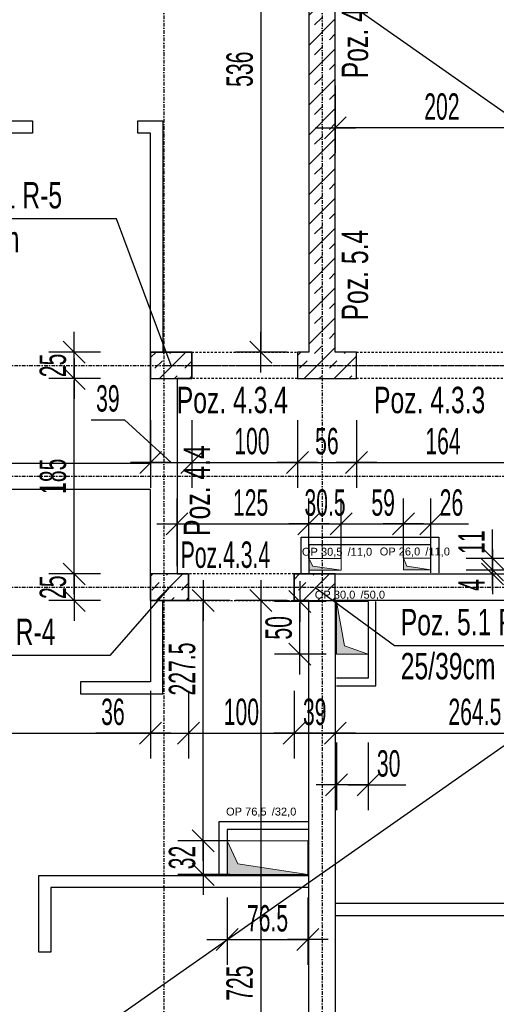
# Model space of a CAD drawing. Header units: millimetres. Extents: x -6373 to 10868, y -2819 to 2013.
# Tile 11 of 67: x -5216 to -4765, y -389 to 544. Entities that reach past the tile are written whole.
import ezdxf

# ---------------------------------------------------------------- set-up
doc = ezdxf.new("R2010")
doc.units = ezdxf.units.MM
doc.header["$LTSCALE"] = 10
doc.linetypes.add('MO', pattern=[0.7, 0.35, -0.17, 0.01, -0.17])
doc.linetypes.add('MP', pattern=[0.36, 0.2, -0.16])
for name, color, linetype in [('BA_szr', 1, 'Continuous'), ('BA_txs', 2, 'Continuous'), ('BA_wym', 1, 'Continuous'), ('BD_lpm', 1, 'MP'), ('BD_osm', 1, 'MO'), ('BD_wic', 1, 'Continuous'), ('BD_wig', 3, 'Continuous'), ('BZ_odn', 1, 'Continuous'), ('BZ_txs', 2, 'Continuous')]:
    doc.layers.add(name, color=color, linetype=linetype)
doc.layers.add('Nowe_A-Przebicia_Nr_pióra__1', color=7, linetype='Continuous', lineweight=13)
doc.layers.add('Nowe_A-Przebicia_Nr_pióra__102', color=7, linetype='Continuous', lineweight=5, true_color=0xcccccc)
doc.styles.add('BIKTS', font='bikromsw.shx', dxfattribs={"width": 0.8})
doc.styles.add('BIKWYM', font='bikromsw.shx', dxfattribs={"width": 0.6})
doc.styles.add('STYL_AUTOMATYCZNY_1', font='arial.ttf')
doc.dimstyles.new('BA_KR_100_cm', dxfattribs={"dimtxt": 25, "dimasz": 1.666667, "dimexe": 24, "dimexo": 0, "dimgap": 0, "dimtad": 0, "dimdec": 1, "dimrnd": 0.5, "dimzin": 9, "dimdsep": 46, "dimtxsty": 'BIKWYM', "dimblk": 'WYM-KR', "dimcen": 0, "dimdle": 20, "dimclrd": 256, "dimclre": 256, "dimclrt": 2, "dimadec": 0, "dimazin": 0, "dimtfac": 0.033333, "dimtdec": 1, "dimtmove": 0, "dimatfit": 3, "dimldrblk": 'WYM-KR', "dimfxl": 25, "dimfxlon": 1, "dimtvp": 0.8, "dimtolj": 1, "dimarcsym": 0})
doc.dimstyles.new('BZ_ST_100_cm', dxfattribs={"dimtxt": 25, "dimasz": 1.666667, "dimexe": 24, "dimexo": 0, "dimgap": 0, "dimtad": 0, "dimdec": 1, "dimrnd": 0.5, "dimdsep": 46, "dimtxsty": 'BIKWYM', "dimblk": 'WYM-ST', "dimcen": 0, "dimdle": 20, "dimclrd": 256, "dimclre": 256, "dimclrt": 7, "dimadec": 0, "dimazin": 0, "dimtfac": 0.033333, "dimtdec": 1, "dimtix": 1, "dimtmove": 2, "dimatfit": 3, "dimldrblk": 'WYM-ST', "dimfxl": 25, "dimfxlon": 1, "dimtvp": 0.8, "dimtolj": 1, "dimtzin": 0, "dimarcsym": 0})

# ---------------------------------------------------------------- blocks, each defined once
blk = doc.blocks.new('WYM-ST')
blk.add_hatch(color=256).paths.add_polyline_path([(-13, 2.88), (0, 0), (-13, -2.88)])
blk.add_lwpolyline([(0, 0), (-13, 2.88), (-13, -2.88), (0, 0)])
blk = doc.blocks.new('WYM-KR')
at = {"color": 7, "linetype": 'ByBlock'}
blk.add_line((6.24, 6.24), (-6.24, -6.24), dxfattribs=at)
at = {"linetype": 'ByBlock'}
blk.add_line((11.52, 0), (-11.52, 0), dxfattribs=at)
blk = doc.blocks.new('*D136')
at = {"layer": 'BA_wym', "lineweight": -2}
for p, q in [((-6078.41, 1119.85), (-6127.41, 1119.85)), ((-6103.41, 1118.18), (-6103.41, -925.48)), ((-6078.41, -927.15), (-6127.41, -927.15))]:
    blk.add_line(p, q, dxfattribs=at)
at = {"layer": 'Defpoints', "color": 0}
for p in [(-4942.41, 1119.85), (-6103.41, -927.15), (-5632.41, -927.15)]:
    blk.add_point(p, dxfattribs=at)
at = {"layer": 'BA_wym', "lineweight": -2, "xscale": 1.666666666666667, "yscale": 1.666666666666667, "zscale": 1.666666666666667}
for p, rotation in [((-6103.41, 1119.85), 90), ((-6103.41, -927.15), 270)]:
    blk.add_blockref('WYM-KR', p, dxfattribs=dict(at, rotation=rotation))
at = {"layer": 'BA_wym', "color": 2, "insert": (-6123.41, 96.35), "char_height": 25, "attachment_point": 5, "rotation": 90, "style": 'BIKWYM'}
blk.add_mtext('\\A1;2047', dxfattribs=at)
blk = doc.blocks.new('*D173')
at = {"layer": 'BA_wym', "lineweight": -2}
for p, q in [((-5607.41, -91.84), (-5607.41, -155.84)), ((-5092.41, -91.84), (-5092.41, -155.84)), ((-5605.75, -131.84), (-5094.08, -131.84))]:
    blk.add_line(p, q, dxfattribs=at)
at = {"layer": 'Defpoints', "color": 0}
for p in [(-5607.41, 81.79), (-5092.41, 81.79), (-5092.41, -131.84)]:
    blk.add_point(p, dxfattribs=at)
at = {"layer": 'BA_wym', "lineweight": -2, "xscale": 1.666666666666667, "yscale": 1.666666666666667, "zscale": 1.666666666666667, "rotation": 180}
blk.add_blockref('WYM-KR', (-5607.41, -131.84), dxfattribs=at)
at = {"layer": 'BA_wym', "lineweight": -2, "xscale": 1.666666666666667, "yscale": 1.666666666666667, "zscale": 1.666666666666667}
blk.add_blockref('WYM-KR', (-5092.41, -131.84), dxfattribs=at)
at = {"layer": 'BA_wym', "color": 2, "insert": (-5329.46, -111.84), "char_height": 25, "attachment_point": 5, "style": 'BIKWYM'}
blk.add_mtext('\\A1;515', dxfattribs=at)
blk = doc.blocks.new('*D174')
at = {"layer": 'BA_wym', "lineweight": -2}
for p, q in [((-5092.41, -91.84), (-5092.41, -155.84)), ((-5056.41, -91.84), (-5056.41, -155.84)), ((-5094.08, -131.84), (-5144.32, -131.84)), ((-5092.41, -131.84), (-5056.41, -131.84)), ((-5054.75, -131.84), (-5053.08, -131.84))]:
    blk.add_line(p, q, dxfattribs=at)
at = {"layer": 'Defpoints', "color": 0}
for p in [(-5092.41, -6.15), (-5056.41, -6.15), (-5056.41, -131.84)]:
    blk.add_point(p, dxfattribs=at)
at = {"layer": 'BA_wym', "lineweight": -2, "xscale": 1.666666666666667, "yscale": 1.666666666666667, "zscale": 1.666666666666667}
blk.add_blockref('WYM-KR', (-5092.41, -131.84), dxfattribs=at)
at = {"layer": 'BA_wym', "lineweight": -2, "xscale": 1.666666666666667, "yscale": 1.666666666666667, "zscale": 1.666666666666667, "rotation": 180}
blk.add_blockref('WYM-KR', (-5056.41, -131.84), dxfattribs=at)
at = {"layer": 'BA_wym', "color": 2, "insert": (-5128.13, -111.84), "char_height": 25, "attachment_point": 5, "style": 'BIKWYM'}
blk.add_mtext('\\A1;36', dxfattribs=at)
blk = doc.blocks.new('*D175')
at = {"layer": 'BA_wym', "lineweight": -2}
for p, q in [((-5056.41, -91.84), (-5056.41, -155.84)), ((-4956.41, -91.84), (-4956.41, -155.84)), ((-5054.75, -131.84), (-4958.08, -131.84))]:
    blk.add_line(p, q, dxfattribs=at)
at = {"layer": 'Defpoints', "color": 0}
for p in [(-5056.41, -6.15), (-4956.41, -6.15), (-4956.41, -131.84)]:
    blk.add_point(p, dxfattribs=at)
at = {"layer": 'BA_wym', "lineweight": -2, "xscale": 1.666666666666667, "yscale": 1.666666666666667, "zscale": 1.666666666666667, "rotation": 180}
blk.add_blockref('WYM-KR', (-5056.41, -131.84), dxfattribs=at)
at = {"layer": 'BA_wym', "lineweight": -2, "xscale": 1.666666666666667, "yscale": 1.666666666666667, "zscale": 1.666666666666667}
blk.add_blockref('WYM-KR', (-4956.41, -131.84), dxfattribs=at)
at = {"layer": 'BA_wym', "color": 2, "insert": (-5006.41, -111.84), "char_height": 25, "attachment_point": 5, "style": 'BIKWYM'}
blk.add_mtext('\\A1;100', dxfattribs=at)
blk = doc.blocks.new('*D176')
at = {"layer": 'BA_wym', "lineweight": -2}
for p, q in [((-4956.41, -91.84), (-4956.41, -155.84)), ((-4917.41, -91.84), (-4917.41, -155.84)), ((-4954.75, -131.84), (-4919.08, -131.84))]:
    blk.add_line(p, q, dxfattribs=at)
at = {"layer": 'Defpoints', "color": 0}
for p in [(-4956.41, -6.15), (-4917.41, -6.15), (-4917.41, -131.84)]:
    blk.add_point(p, dxfattribs=at)
at = {"layer": 'BA_wym', "lineweight": -2, "xscale": 1.666666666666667, "yscale": 1.666666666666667, "zscale": 1.666666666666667, "rotation": 180}
blk.add_blockref('WYM-KR', (-4956.41, -131.84), dxfattribs=at)
at = {"layer": 'BA_wym', "lineweight": -2, "xscale": 1.666666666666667, "yscale": 1.666666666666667, "zscale": 1.666666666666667}
blk.add_blockref('WYM-KR', (-4917.41, -131.84), dxfattribs=at)
at = {"layer": 'BA_wym', "color": 2, "insert": (-4936.91, -111.84), "char_height": 25, "attachment_point": 5, "style": 'BIKWYM'}
blk.add_mtext('\\A1;39', dxfattribs=at)
blk = doc.blocks.new('*D177')
at = {"layer": 'BA_wym', "lineweight": -2}
for p, q in [((-4917.41, -91.84), (-4917.41, -155.84)), ((-4652.91, -91.84), (-4652.91, -155.84)), ((-4915.75, -131.84), (-4654.58, -131.84))]:
    blk.add_line(p, q, dxfattribs=at)
at = {"layer": 'Defpoints', "color": 0}
for p in [(-4917.41, -6.15), (-4652.91, -6.15), (-4652.91, -131.84)]:
    blk.add_point(p, dxfattribs=at)
at = {"layer": 'BA_wym', "lineweight": -2, "xscale": 1.666666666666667, "yscale": 1.666666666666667, "zscale": 1.666666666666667, "rotation": 180}
blk.add_blockref('WYM-KR', (-4917.41, -131.84), dxfattribs=at)
at = {"layer": 'BA_wym', "lineweight": -2, "xscale": 1.666666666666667, "yscale": 1.666666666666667, "zscale": 1.666666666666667}
blk.add_blockref('WYM-KR', (-4652.91, -131.84), dxfattribs=at)
at = {"layer": 'BA_wym', "color": 2, "insert": (-4785.16, -111.84), "char_height": 25, "attachment_point": 5, "style": 'BIKWYM'}
blk.add_mtext('\\A1;264.5', dxfattribs=at)
blk = doc.blocks.new('*D187')
at = {"layer": 'BA_wym', "lineweight": -2}
for p, q in [((-5148.65, 164.97), (-5117.22, 164.97)), ((-5117.22, 164.97), (-5072.87, 124.54)), ((-5092.37, 164.54), (-5092.37, 100.54)), ((-5053.37, 164.54), (-5053.37, 100.54)), ((-5094.03, 124.54), (-5095.7, 124.54)), ((-5092.37, 124.54), (-5053.37, 124.54)), ((-5051.7, 124.54), (-5050.03, 124.54))]:
    blk.add_line(p, q, dxfattribs=at)
at = {"layer": 'Defpoints', "color": 0}
for p in [(-5092.37, 203.85), (-5053.37, 203.85), (-5053.37, 124.54)]:
    blk.add_point(p, dxfattribs=at)
at = {"layer": 'BA_wym', "lineweight": -2, "xscale": 1.666666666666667, "yscale": 1.666666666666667, "zscale": 1.666666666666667}
blk.add_blockref('WYM-KR', (-5092.37, 124.54), dxfattribs=at)
at = {"layer": 'BA_wym', "lineweight": -2, "xscale": 1.666666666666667, "yscale": 1.666666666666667, "zscale": 1.666666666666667, "rotation": 180}
blk.add_blockref('WYM-KR', (-5053.37, 124.54), dxfattribs=at)
at = {"layer": 'BA_wym', "color": 2, "insert": (-5132.93, 184.97), "char_height": 25, "attachment_point": 5, "style": 'BIKWYM'}
blk.add_mtext('\\A1;39', dxfattribs=at)
blk = doc.blocks.new('*D188')
at = {"layer": 'BA_wym', "lineweight": -2}
for p, q in [((-5053.37, 164.54), (-5053.37, 100.54)), ((-4953.37, 164.54), (-4953.37, 100.54)), ((-5051.7, 124.54), (-4955.03, 124.54))]:
    blk.add_line(p, q, dxfattribs=at)
at = {"layer": 'Defpoints', "color": 0}
for p in [(-5053.37, 203.85), (-4953.37, 203.85), (-4953.37, 124.54)]:
    blk.add_point(p, dxfattribs=at)
at = {"layer": 'BA_wym', "lineweight": -2, "xscale": 1.666666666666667, "yscale": 1.666666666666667, "zscale": 1.666666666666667, "rotation": 180}
blk.add_blockref('WYM-KR', (-5053.37, 124.54), dxfattribs=at)
at = {"layer": 'BA_wym', "lineweight": -2, "xscale": 1.666666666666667, "yscale": 1.666666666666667, "zscale": 1.666666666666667}
blk.add_blockref('WYM-KR', (-4953.37, 124.54), dxfattribs=at)
at = {"layer": 'BA_wym', "color": 2, "insert": (-4996.46, 144.54), "char_height": 25, "attachment_point": 5, "style": 'BIKWYM'}
blk.add_mtext('\\A1;100', dxfattribs=at)
blk = doc.blocks.new('*D189')
at = {"layer": 'BA_wym', "lineweight": -2}
for p, q in [((-4953.37, 164.54), (-4953.37, 100.54)), ((-4897.41, 164.54), (-4897.41, 100.54)), ((-4951.7, 124.54), (-4899.08, 124.54))]:
    blk.add_line(p, q, dxfattribs=at)
at = {"layer": 'Defpoints', "color": 0}
for p in [(-4953.37, 203.85), (-4897.41, 203.85), (-4897.41, 124.54)]:
    blk.add_point(p, dxfattribs=at)
at = {"layer": 'BA_wym', "lineweight": -2, "xscale": 1.666666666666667, "yscale": 1.666666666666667, "zscale": 1.666666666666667, "rotation": 180}
blk.add_blockref('WYM-KR', (-4953.37, 124.54), dxfattribs=at)
at = {"layer": 'BA_wym', "lineweight": -2, "xscale": 1.666666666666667, "yscale": 1.666666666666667, "zscale": 1.666666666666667}
blk.add_blockref('WYM-KR', (-4897.41, 124.54), dxfattribs=at)
at = {"layer": 'BA_wym', "color": 2, "insert": (-4925.39, 144.54), "char_height": 25, "attachment_point": 5, "style": 'BIKWYM'}
blk.add_mtext('\\A1;56', dxfattribs=at)
blk = doc.blocks.new('*D190')
at = {"layer": 'BA_wym', "lineweight": -2}
for p, q in [((-4897.41, 164.54), (-4897.41, 100.54)), ((-4733.41, 164.54), (-4733.41, 100.54)), ((-4895.75, 124.54), (-4735.08, 124.54))]:
    blk.add_line(p, q, dxfattribs=at)
at = {"layer": 'Defpoints', "color": 0}
for p in [(-4897.41, 203.85), (-4733.41, 203.85), (-4733.41, 124.54)]:
    blk.add_point(p, dxfattribs=at)
at = {"layer": 'BA_wym', "lineweight": -2, "xscale": 1.666666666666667, "yscale": 1.666666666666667, "zscale": 1.666666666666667, "rotation": 180}
blk.add_blockref('WYM-KR', (-4897.41, 124.54), dxfattribs=at)
at = {"layer": 'BA_wym', "lineweight": -2, "xscale": 1.666666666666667, "yscale": 1.666666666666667, "zscale": 1.666666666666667}
blk.add_blockref('WYM-KR', (-4733.41, 124.54), dxfattribs=at)
at = {"layer": 'BA_wym', "color": 2, "insert": (-4815.41, 144.54), "char_height": 25, "attachment_point": 5, "style": 'BIKWYM'}
blk.add_mtext('\\A1;164', dxfattribs=at)
blk = doc.blocks.new('*D199')
at = {"layer": 'BA_wym', "lineweight": -2}
for p, q in [((-4962.93, 764.85), (-5011.93, 764.85)), ((-4987.93, 763.19), (-4987.93, 230.52)), ((-4962.93, 228.85), (-5011.93, 228.85))]:
    blk.add_line(p, q, dxfattribs=at)
at = {"layer": 'Defpoints', "color": 0}
for p in [(-4942.41, 764.85), (-4987.93, 228.85), (-4947.93, 228.85)]:
    blk.add_point(p, dxfattribs=at)
at = {"layer": 'BA_wym', "lineweight": -2, "xscale": 1.666666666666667, "yscale": 1.666666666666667, "zscale": 1.666666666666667}
for p, rotation in [((-4987.93, 764.85), 90), ((-4987.93, 228.85), 270)]:
    blk.add_blockref('WYM-KR', p, dxfattribs=dict(at, rotation=rotation))
at = {"layer": 'BA_wym', "color": 2, "insert": (-5007.93, 496.85), "char_height": 25, "attachment_point": 5, "rotation": 90, "style": 'BIKWYM'}
blk.add_mtext('\\A1;536', dxfattribs=at)
blk = doc.blocks.new('*D200')
at = {"layer": 'BA_wym', "lineweight": -2}
for p, q in [((-5139.93, 228.85), (-5188.93, 228.85)), ((-5164.93, 230.52), (-5164.93, 232.18)), ((-5164.93, 203.85), (-5164.93, 228.85)), ((-5139.93, 203.85), (-5188.93, 203.85)), ((-5164.93, 202.18), (-5164.93, 200.52))]:
    blk.add_line(p, q, dxfattribs=at)
at = {"layer": 'Defpoints', "color": 0}
for p in [(-5164.93, 228.85), (-5092.41, 228.85), (-5092.41, 203.85)]:
    blk.add_point(p, dxfattribs=at)
at = {"layer": 'BA_wym', "lineweight": -2, "xscale": 1.666666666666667, "yscale": 1.666666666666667, "zscale": 1.666666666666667}
for p, rotation in [((-5164.93, 228.85), 270), ((-5164.93, 203.85), 90)]:
    blk.add_blockref('WYM-KR', p, dxfattribs=dict(at, rotation=rotation))
at = {"layer": 'BA_wym', "color": 2, "insert": (-5184.93, 216.35), "char_height": 25, "attachment_point": 5, "rotation": 90, "style": 'BIKWYM'}
blk.add_mtext('\\A1;25', dxfattribs=at)
blk = doc.blocks.new('*D201')
at = {"layer": 'BA_wym', "lineweight": -2}
for p, q in [((-5139.93, 203.85), (-5188.93, 203.85)), ((-5164.93, 20.52), (-5164.93, 202.18)), ((-5139.93, 18.85), (-5188.93, 18.85))]:
    blk.add_line(p, q, dxfattribs=at)
at = {"layer": 'Defpoints', "color": 0}
for p in [(-5164.93, 203.85), (-5092.41, 203.85), (-5092.41, 18.85)]:
    blk.add_point(p, dxfattribs=at)
at = {"layer": 'BA_wym', "lineweight": -2, "xscale": 1.666666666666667, "yscale": 1.666666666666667, "zscale": 1.666666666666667}
for p, rotation in [((-5164.93, 203.85), 90), ((-5164.93, 18.85), 270)]:
    blk.add_blockref('WYM-KR', p, dxfattribs=dict(at, rotation=rotation))
at = {"layer": 'BA_wym', "color": 2, "insert": (-5184.93, 111.35), "char_height": 25, "attachment_point": 5, "rotation": 90, "style": 'BIKWYM'}
blk.add_mtext('\\A1;185', dxfattribs=at)
blk = doc.blocks.new('*D202')
at = {"layer": 'BA_wym', "lineweight": -2}
for p, q in [((-5139.93, 18.85), (-5188.93, 18.85)), ((-5164.93, 20.52), (-5164.93, 22.18)), ((-5164.93, 18.85), (-5164.93, -6.15)), ((-5139.93, -6.15), (-5188.93, -6.15)), ((-5164.93, -7.82), (-5164.93, -9.48))]:
    blk.add_line(p, q, dxfattribs=at)
at = {"layer": 'Defpoints', "color": 0}
for p in [(-5092.41, 18.85), (-5164.93, -6.15), (-5092.41, -6.15)]:
    blk.add_point(p, dxfattribs=at)
at = {"layer": 'BA_wym', "lineweight": -2, "xscale": 1.666666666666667, "yscale": 1.666666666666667, "zscale": 1.666666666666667}
for p, rotation in [((-5164.93, 18.85), 270), ((-5164.93, -6.15), 90)]:
    blk.add_blockref('WYM-KR', p, dxfattribs=dict(at, rotation=rotation))
at = {"layer": 'BA_wym', "color": 2, "insert": (-5184.93, 6.35), "char_height": 25, "attachment_point": 5, "rotation": 90, "style": 'BIKWYM'}
blk.add_mtext('\\A1;25', dxfattribs=at)
blk = doc.blocks.new('*D203')
at = {"layer": 'BA_wym', "lineweight": -2}
for p, q in [((-4962.93, -6.15), (-5011.93, -6.15)), ((-4987.93, -7.82), (-4987.93, -729.48)), ((-4962.93, -731.15), (-5011.93, -731.15))]:
    blk.add_line(p, q, dxfattribs=at)
at = {"layer": 'Defpoints', "color": 0}
for p in [(-4947.93, -6.15), (-4987.93, -731.15), (-4947.93, -731.15)]:
    blk.add_point(p, dxfattribs=at)
at = {"layer": 'BA_wym', "lineweight": -2, "xscale": 1.666666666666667, "yscale": 1.666666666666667, "zscale": 1.666666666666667}
for p, rotation in [((-4987.93, -6.15), 90), ((-4987.93, -731.15), 270)]:
    blk.add_blockref('WYM-KR', p, dxfattribs=dict(at, rotation=rotation))
at = {"layer": 'BA_wym', "color": 2, "insert": (-5007.93, -368.65), "char_height": 25, "attachment_point": 5, "rotation": 90, "style": 'BIKWYM'}
blk.add_mtext('\\A1;725', dxfattribs=at)
blk = doc.blocks.new('*D223')
at = {"layer": 'BA_wym', "lineweight": -2}
for p, q in [((-5042.49, -232.03), (-5042.49, -230.36)), ((-5017.49, -233.7), (-5066.49, -233.7)), ((-5042.49, -233.7), (-5042.49, -265.65)), ((-5017.49, -265.65), (-5066.49, -265.65)), ((-5042.49, -267.31), (-5042.49, -268.98))]:
    blk.add_line(p, q, dxfattribs=at)
at = {"layer": 'Defpoints', "color": 0}
for p in [(-4991.73, -233.7), (-5042.49, -265.65), (-4991.73, -265.65)]:
    blk.add_point(p, dxfattribs=at)
at = {"layer": 'BA_wym', "lineweight": -2, "xscale": 1.666666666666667, "yscale": 1.666666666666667, "zscale": 1.666666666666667}
for p, rotation in [((-5042.49, -233.7), 270), ((-5042.49, -265.65), 90)]:
    blk.add_blockref('WYM-KR', p, dxfattribs=dict(at, rotation=rotation))
at = {"layer": 'BA_wym', "color": 2, "insert": (-5062.49, -249.67), "char_height": 25, "attachment_point": 5, "rotation": 90, "style": 'BIKWYM'}
blk.add_mtext('\\A1;32', dxfattribs=at)
blk = doc.blocks.new('*D224')
at = {"layer": 'BA_wym', "lineweight": -2}
for p, q in [((-5017.49, -6.15), (-5066.49, -6.15)), ((-5042.49, -232.03), (-5042.49, -7.82)), ((-5017.49, -233.7), (-5066.49, -233.7))]:
    blk.add_line(p, q, dxfattribs=at)
at = {"layer": 'Defpoints', "color": 0}
for p in [(-5042.49, -6.15), (-5002.49, -6.15), (-4991.73, -233.7)]:
    blk.add_point(p, dxfattribs=at)
at = {"layer": 'BA_wym', "lineweight": -2, "xscale": 1.666666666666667, "yscale": 1.666666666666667, "zscale": 1.666666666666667}
for p, rotation in [((-5042.49, -6.15), 90), ((-5042.49, -233.7), 270)]:
    blk.add_blockref('WYM-KR', p, dxfattribs=dict(at, rotation=rotation))
at = {"layer": 'BA_wym', "color": 2, "insert": (-5062.49, -71.12), "char_height": 25, "attachment_point": 5, "rotation": 90, "style": 'BIKWYM'}
blk.add_mtext('\\A1;227.5', dxfattribs=at)
blk = doc.blocks.new('*D225')
at = {"layer": 'BA_wym', "lineweight": -2}
for p, q in [((-5019.91, -287.37), (-5019.91, -351.37)), ((-4943.41, -287.37), (-4943.41, -351.37)), ((-5018.24, -327.37), (-4945.08, -327.37))]:
    blk.add_line(p, q, dxfattribs=at)
at = {"layer": 'Defpoints', "color": 0}
for p in [(-5019.91, -265.65), (-4943.41, -265.65), (-4943.41, -327.37)]:
    blk.add_point(p, dxfattribs=at)
at = {"layer": 'BA_wym', "lineweight": -2, "xscale": 1.666666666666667, "yscale": 1.666666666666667, "zscale": 1.666666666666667, "rotation": 180}
blk.add_blockref('WYM-KR', (-5019.91, -327.37), dxfattribs=at)
at = {"layer": 'BA_wym', "lineweight": -2, "xscale": 1.666666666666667, "yscale": 1.666666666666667, "zscale": 1.666666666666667}
blk.add_blockref('WYM-KR', (-4943.41, -327.37), dxfattribs=at)
at = {"layer": 'BA_wym', "color": 2, "insert": (-4981.66, -307.37), "char_height": 25, "attachment_point": 5, "style": 'BIKWYM'}
blk.add_mtext('\\A1;76.5', dxfattribs=at)
blk = doc.blocks.new('*D227')
at = {"layer": 'BA_wym', "lineweight": -2}
for p, q in [((-4916.41, -140.7), (-4916.41, -204.7)), ((-4886.41, -140.7), (-4886.41, -204.7)), ((-4918.08, -180.7), (-4919.75, -180.7)), ((-4886.41, -180.7), (-4916.41, -180.7)), ((-4884.75, -180.7), (-4850.7, -180.7))]:
    blk.add_line(p, q, dxfattribs=at)
at = {"layer": 'Defpoints', "color": 0}
for p in [(-4916.41, -57.15), (-4886.41, -57.15), (-4916.41, -180.7)]:
    blk.add_point(p, dxfattribs=at)
at = {"layer": 'BA_wym', "lineweight": -2, "xscale": 1.666666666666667, "yscale": 1.666666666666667, "zscale": 1.666666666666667}
blk.add_blockref('WYM-KR', (-4916.41, -180.7), dxfattribs=at)
at = {"layer": 'BA_wym', "lineweight": -2, "xscale": 1.666666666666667, "yscale": 1.666666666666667, "zscale": 1.666666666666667, "rotation": 180}
blk.add_blockref('WYM-KR', (-4886.41, -180.7), dxfattribs=at)
at = {"layer": 'BA_wym', "color": 2, "insert": (-4866.89, -160.7), "char_height": 25, "attachment_point": 5, "style": 'BIKWYM'}
blk.add_mtext('\\A1;30', dxfattribs=at)
blk = doc.blocks.new('*D229')
at = {"layer": 'BA_wym', "lineweight": -2}
for p, q in [((-4925.95, -7.15), (-4974.95, -7.15)), ((-4950.95, -55.48), (-4950.95, -8.81)), ((-4925.95, -57.15), (-4974.95, -57.15))]:
    blk.add_line(p, q, dxfattribs=at)
at = {"layer": 'Defpoints', "color": 0}
for p in [(-4950.95, -7.15), (-4910.95, -7.15), (-4910.95, -57.15)]:
    blk.add_point(p, dxfattribs=at)
at = {"layer": 'BA_wym', "lineweight": -2, "xscale": 1.666666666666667, "yscale": 1.666666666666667, "zscale": 1.666666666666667}
for p, rotation in [((-4950.95, -7.15), 90), ((-4950.95, -57.15), 270)]:
    blk.add_blockref('WYM-KR', p, dxfattribs=dict(at, rotation=rotation))
at = {"layer": 'BA_wym', "color": 2, "insert": (-4970.95, -32.15), "char_height": 25, "attachment_point": 5, "rotation": 90, "style": 'BIKWYM'}
blk.add_mtext('\\A1;50', dxfattribs=at)
blk = doc.blocks.new('*D239')
at = {"layer": 'BA_wym', "lineweight": -2}
for p, q in [((-5067.41, 26.31), (-5067.41, 90.31)), ((-4942.41, 33.48), (-4942.41, 90.31)), ((-5065.75, 66.31), (-4944.08, 66.31))]:
    blk.add_line(p, q, dxfattribs=at)
at = {"layer": 'Defpoints', "color": 0}
for p in [(-4942.41, 66.31), (-4942.41, 33.48), (-5067.41, 18.85)]:
    blk.add_point(p, dxfattribs=at)
at = {"layer": 'BA_wym', "lineweight": -2, "xscale": 1.666666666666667, "yscale": 1.666666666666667, "zscale": 1.666666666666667, "rotation": 180}
blk.add_blockref('WYM-KR', (-5067.41, 66.31), dxfattribs=at)
at = {"layer": 'BA_wym', "lineweight": -2, "xscale": 1.666666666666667, "yscale": 1.666666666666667, "zscale": 1.666666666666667}
blk.add_blockref('WYM-KR', (-4942.41, 66.31), dxfattribs=at)
at = {"layer": 'BA_wym', "color": 2, "insert": (-4997.67, 86.31), "char_height": 25, "attachment_point": 5, "style": 'BIKWYM'}
blk.add_mtext('\\A1;125', dxfattribs=at)
blk = doc.blocks.new('*D240')
at = {"layer": 'BA_wym', "lineweight": -2}
for p, q in [((-4942.41, 33.48), (-4942.41, 90.31)), ((-4911.91, 33.48), (-4911.91, 90.31)), ((-4944.08, 66.31), (-4945.75, 66.31)), ((-4942.41, 66.31), (-4911.91, 66.31)), ((-4910.25, 66.31), (-4908.58, 66.31))]:
    blk.add_line(p, q, dxfattribs=at)
at = {"layer": 'Defpoints', "color": 0}
for p in [(-4911.91, 66.31), (-4942.41, 33.48), (-4911.91, 33.48)]:
    blk.add_point(p, dxfattribs=at)
at = {"layer": 'BA_wym', "lineweight": -2, "xscale": 1.666666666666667, "yscale": 1.666666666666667, "zscale": 1.666666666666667}
blk.add_blockref('WYM-KR', (-4942.41, 66.31), dxfattribs=at)
at = {"layer": 'BA_wym', "lineweight": -2, "xscale": 1.666666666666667, "yscale": 1.666666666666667, "zscale": 1.666666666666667, "rotation": 180}
blk.add_blockref('WYM-KR', (-4911.91, 66.31), dxfattribs=at)
at = {"layer": 'BA_wym', "color": 2, "insert": (-4927.16, 86.31), "char_height": 25, "attachment_point": 5, "style": 'BIKWYM'}
blk.add_mtext('\\A1;30.5', dxfattribs=at)
blk = doc.blocks.new('*D241')
at = {"layer": 'BA_wym', "lineweight": -2}
for p, q in [((-4911.91, 33.48), (-4911.91, 90.31)), ((-4852.91, 33.73), (-4852.91, 90.31)), ((-4910.25, 66.31), (-4854.58, 66.31))]:
    blk.add_line(p, q, dxfattribs=at)
at = {"layer": 'Defpoints', "color": 0}
for p in [(-4852.91, 66.31), (-4911.91, 33.48), (-4852.91, 33.73)]:
    blk.add_point(p, dxfattribs=at)
at = {"layer": 'BA_wym', "lineweight": -2, "xscale": 1.666666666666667, "yscale": 1.666666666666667, "zscale": 1.666666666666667, "rotation": 180}
blk.add_blockref('WYM-KR', (-4911.91, 66.31), dxfattribs=at)
at = {"layer": 'BA_wym', "lineweight": -2, "xscale": 1.666666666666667, "yscale": 1.666666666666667, "zscale": 1.666666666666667}
blk.add_blockref('WYM-KR', (-4852.91, 66.31), dxfattribs=at)
at = {"layer": 'BA_wym', "color": 2, "insert": (-4872.11, 86.31), "char_height": 25, "attachment_point": 5, "style": 'BIKWYM'}
blk.add_mtext('\\A1;59', dxfattribs=at)
blk = doc.blocks.new('*D242')
at = {"layer": 'BA_wym', "lineweight": -2}
for p, q in [((-4852.91, 33.73), (-4852.91, 90.31)), ((-4826.91, 33.73), (-4826.91, 90.31)), ((-4854.58, 66.31), (-4856.25, 66.31)), ((-4852.91, 66.31), (-4826.91, 66.31)), ((-4825.25, 66.31), (-4791.2, 66.31))]:
    blk.add_line(p, q, dxfattribs=at)
at = {"layer": 'Defpoints', "color": 0}
for p in [(-4826.91, 66.31), (-4852.91, 33.73), (-4826.91, 33.73)]:
    blk.add_point(p, dxfattribs=at)
at = {"layer": 'BA_wym', "lineweight": -2, "xscale": 1.666666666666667, "yscale": 1.666666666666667, "zscale": 1.666666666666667}
blk.add_blockref('WYM-KR', (-4852.91, 66.31), dxfattribs=at)
at = {"layer": 'BA_wym', "lineweight": -2, "xscale": 1.666666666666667, "yscale": 1.666666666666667, "zscale": 1.666666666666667, "rotation": 180}
blk.add_blockref('WYM-KR', (-4826.91, 66.31), dxfattribs=at)
at = {"layer": 'BA_wym', "color": 2, "insert": (-4807.39, 86.31), "char_height": 25, "attachment_point": 5, "style": 'BIKWYM'}
blk.add_mtext('\\A1;26', dxfattribs=at)
blk = doc.blocks.new('*D243')
at = {"layer": 'BA_wym', "lineweight": -2}
for p, q in [((-4793.51, 22.73), (-4744.51, 22.73)), ((-4793.51, 18.85), (-4744.51, 18.85)), ((-4768.51, 24.4), (-4768.51, 26.07)), ((-4768.51, 22.73), (-4768.51, 18.85)), ((-4768.51, 17.19), (-4768.51, 1.23))]:
    blk.add_line(p, q, dxfattribs=at)
at = {"layer": 'Defpoints', "color": 0}
for p in [(-4826.91, 22.73), (-4808.51, 18.85), (-4768.51, 18.85)]:
    blk.add_point(p, dxfattribs=at)
at = {"layer": 'BA_wym', "lineweight": -2, "xscale": 1.666666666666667, "yscale": 1.666666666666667, "zscale": 1.666666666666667}
for p, rotation in [((-4768.51, 22.73), 270), ((-4768.51, 18.85), 90)]:
    blk.add_blockref('WYM-KR', p, dxfattribs=dict(at, rotation=rotation))
at = {"layer": 'BA_wym', "color": 2, "insert": (-4788.51, 8.38), "char_height": 25, "attachment_point": 5, "rotation": 90, "style": 'BIKWYM'}
blk.add_mtext('\\A1;4', dxfattribs=at)
blk = doc.blocks.new('*D244')
at = {"layer": 'BA_wym', "lineweight": -2}
for p, q in [((-4768.51, 35.4), (-4768.51, 60.88)), ((-4793.51, 33.73), (-4744.51, 33.73)), ((-4768.51, 22.73), (-4768.51, 33.73)), ((-4793.51, 22.73), (-4744.51, 22.73)), ((-4768.51, 21.07), (-4768.51, 19.4))]:
    blk.add_line(p, q, dxfattribs=at)
at = {"layer": 'Defpoints', "color": 0}
for p in [(-4826.91, 33.73), (-4768.51, 33.73), (-4826.91, 22.73)]:
    blk.add_point(p, dxfattribs=at)
at = {"layer": 'BA_wym', "lineweight": -2, "xscale": 1.666666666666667, "yscale": 1.666666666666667, "zscale": 1.666666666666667}
for p, rotation in [((-4768.51, 33.73), 270), ((-4768.51, 22.73), 90)]:
    blk.add_blockref('WYM-KR', p, dxfattribs=dict(at, rotation=rotation))
at = {"layer": 'BA_wym', "color": 2, "insert": (-4788.51, 48.97), "char_height": 25, "attachment_point": 5, "rotation": 90, "style": 'BIKWYM'}
blk.add_mtext('\\A1;11', dxfattribs=at)
blk = doc.blocks.new('*D280')
at = {"layer": 'BA_wym', "lineweight": -2}
for p, q in [((-5803.41, -1292.6), (-5803.41, -1356.6)), ((-2856.41, -1292.6), (-2856.41, -1356.6)), ((-5801.75, -1332.6), (-2858.08, -1332.6))]:
    blk.add_line(p, q, dxfattribs=at)
at = {"layer": 'Defpoints', "color": 0}
for p in [(-5803.41, 171.35), (-2856.41, 171.35), (-2856.41, -1332.6)]:
    blk.add_point(p, dxfattribs=at)
at = {"layer": 'BA_wym', "lineweight": -2, "xscale": 1.666666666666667, "yscale": 1.666666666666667, "zscale": 1.666666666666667, "rotation": 180}
blk.add_blockref('WYM-KR', (-5803.41, -1332.6), dxfattribs=at)
at = {"layer": 'BA_wym', "lineweight": -2, "xscale": 1.666666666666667, "yscale": 1.666666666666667, "zscale": 1.666666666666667}
blk.add_blockref('WYM-KR', (-2856.41, -1332.6), dxfattribs=at)
at = {"layer": 'BA_wym', "color": 2, "insert": (-4329.91, -1312.6), "char_height": 25, "attachment_point": 5, "style": 'BIKWYM'}
blk.add_mtext('\\A1;2947', dxfattribs=at)
blk = doc.blocks.new('*D287')
at = {"layer": 'BA_wym', "lineweight": -2}
for p, q in [((-4917.41, 481.34), (-4917.41, 417.34)), ((-4715.41, 481.34), (-4715.41, 417.34)), ((-4717.08, 441.34), (-4915.75, 441.34))]:
    blk.add_line(p, q, dxfattribs=at)
at = {"layer": 'Defpoints', "color": 0}
for p in [(-4715.41, 540.85), (-4917.41, 523.87), (-4917.41, 441.34)]:
    blk.add_point(p, dxfattribs=at)
at = {"layer": 'BA_wym', "lineweight": -2, "xscale": 1.666666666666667, "yscale": 1.666666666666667, "zscale": 1.666666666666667, "rotation": 180}
blk.add_blockref('WYM-KR', (-4917.41, 441.34), dxfattribs=at)
at = {"layer": 'BA_wym', "lineweight": -2, "xscale": 1.666666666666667, "yscale": 1.666666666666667, "zscale": 1.666666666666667}
blk.add_blockref('WYM-KR', (-4715.41, 441.34), dxfattribs=at)
at = {"layer": 'BA_wym', "color": 2, "insert": (-4816.41, 461.34), "char_height": 25, "attachment_point": 5, "style": 'BIKWYM'}
blk.add_mtext('\\A1;202', dxfattribs=at)
blk = doc.blocks.new('*D369')
at = {"layer": 'BA_wym', "lineweight": -2}
for p, q in [((-6118.41, 1239.86), (-6167.41, 1239.86)), ((-6143.41, 1238.19), (-6143.41, -925.48)), ((-6118.41, -927.15), (-6167.41, -927.15))]:
    blk.add_line(p, q, dxfattribs=at)
at = {"layer": 'Defpoints', "color": 0}
for p in [(-4948.41, 1239.86), (-6143.41, -927.15), (-5632.41, -927.15)]:
    blk.add_point(p, dxfattribs=at)
at = {"layer": 'BA_wym', "lineweight": -2, "xscale": 1.666666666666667, "yscale": 1.666666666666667, "zscale": 1.666666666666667}
for p, rotation in [((-6143.41, 1239.86), 90), ((-6143.41, -927.15), 270)]:
    blk.add_blockref('WYM-KR', p, dxfattribs=dict(at, rotation=rotation))
at = {"layer": 'BA_wym', "color": 2, "insert": (-6163.41, 156.35), "char_height": 25, "attachment_point": 5, "rotation": 90, "style": 'BIKWYM'}
blk.add_mtext('\\A1;2167', dxfattribs=at)

msp = doc.modelspace()

# ---------------------------------------------------------------- hatches: boundary and pattern name
at = {"layer": 'BA_szr'}
h = msp.add_hatch(dxfattribs=at)
h.set_pattern_fill('BIK_ZELBET', color=256, scale=100, angle=45, pattern_type=2)
h.set_pattern_definition([(45, (-11081.858, -2282.496), (-14.142136, 14.142136), []), (45, (-11088.929, -2275.425), (-14.142136, 14.142136), [10, -10])])
h.paths.add_polyline_path([(-4942.41, 228.85), (-4942.41, 203.85), (-4897.41, 203.85), (-4897.41, 228.85), (-4917.41, 228.85), (-4917.41, 739.85), (-4897.41, 739.85), (-4897.41, 764.85), (-4917.41, 764.85), (-4942.41, 764.85)])
h = msp.add_hatch(dxfattribs=at)
h.set_pattern_fill('BIK_ZELBET', color=256, scale=100, angle=45, pattern_type=2)
h.set_pattern_definition([(45, (-16706.143, -840), (-14.142136, 14.142136), []), (45, (-16713.214, -832.929), (-14.142136, 14.142136), [10, -10])])
h.paths.add_polyline_path([(-5092.37, 203.85), (-5053.37, 203.85), (-5053.37, 228.85), (-5092.37, 228.85)])
h = msp.add_hatch(dxfattribs=at)
h.set_pattern_fill('BIK_ZELBET', color=256, scale=100, angle=45, pattern_type=2)
h.set_pattern_definition([(45, (-11081.858, -2282.496), (-14.142136, 14.142136), []), (45, (-11088.929, -2275.425), (-14.142136, 14.142136), [10, -10])])
h.paths.add_polyline_path([(-4953.37, 203.85), (-4942.41, 203.85), (-4942.41, 228.85), (-4953.37, 228.85)])
h = msp.add_hatch(dxfattribs=at)
h.set_pattern_fill('BIK_ZELBET', color=256, scale=100, angle=45, pattern_type=2)
h.set_pattern_definition([(45, (-16709.189, -1050), (-14.142136, 14.142136), []), (45, (-16716.26, -1042.929), (-14.142136, 14.142136), [10, -10])])
h.paths.add_polyline_path([(-5092.41, -6.15), (-5056.41, -6.15), (-5056.41, 18.85), (-5092.41, 18.85)])
h = msp.add_hatch(dxfattribs=at)
h.set_pattern_fill('BIK_ZELBET', color=256, scale=100, angle=45, pattern_type=2)
h.set_pattern_definition([(45, (-16570.189, -1050), (-14.142136, 14.142136), []), (45, (-16577.26, -1042.929), (-14.142136, 14.142136), [10, -10])])
h.paths.add_polyline_path([(-4956.41, -6.15), (-4917.41, -6.15), (-4917.41, 18.85), (-4956.41, 18.85)])
at = {"layer": 'Nowe_A-Przebicia_Nr_pióra__102', "linetype": 'Continuous', "lineweight": 5, "true_color": 0xcccccc}
for points in [[(-4911.91, 22.48), (-4942.41, 22.48), (-4942.41, 33.48), (-4938.71, 26.18)], [(-4826.91, 22.73), (-4852.91, 22.73), (-4852.91, 33.73), (-4849.5, 26.15)], [(-4886.41, -57.15), (-4916.41, -57.15), (-4916.41, -7.15), (-4908.59, -49.32)], [(-4943.41, -265.65), (-5019.91, -265.65), (-5019.91, -233.7), (-5009.92, -255.66)]]:
    msp.add_hatch(color=254, dxfattribs=at).paths.add_polyline_path(points)

# ---------------------------------------------------------------- linework, layer by layer
at = {"layer": 'BD_lpm'}
for points in [[(-4953.37, 203.85), (-5053.37, 203.85), (-5053.37, 228.85), (-4953.37, 228.85)], [(-4733.41, 203.85), (-4897.41, 203.85), (-4897.41, 228.85), (-4733.41, 228.85)], [(-5056.41, -6.15), (-4956.41, -6.15), (-4956.41, 18.85), (-5056.41, 18.85)]]:
    msp.add_lwpolyline(points, close=True, dxfattribs=at)
at = {"layer": 'BD_osm', "color": 5}
for p, q in [((-5078.37, 216.35), (-4928.37, 216.35)), ((-4922.41, 216.35), (-4708.41, 216.35)), ((-5081.41, 6.35), (-4931.41, 6.35))]:
    msp.add_line(p, q, dxfattribs=at)
at = {"layer": 'BD_osm'}
for points in [[(-5079.91, 1779.85), (-5079.91, -1432.6)], [(-4929.91, 1779.85), (-4929.91, -1432.6)], [(-6243.41, 216.35), (-2416.41, 216.35)], [(-6243.41, 111.35), (-2416.41, 111.35)], [(-6243.41, 6.35), (-2416.41, 6.35)]]:
    msp.add_lwpolyline(points, dxfattribs=at)
at = {"layer": 'BD_wic'}
for points in [[(-5632.41, -756.15), (-3027.41, 1068.85)], [(-3027.41, -756.15), (-5632.41, 1068.85)], [(-5288.91, 123.85), (-5288.91, 436.35), (-5349.91, 436.35), (-5349.91, 447.85), (-5204.41, 447.85), (-5204.41, 436.35), (-5277.41, 436.35), (-5277.41, 123.85)], [(-5092.41, 228.85), (-5092.41, 436.35), (-5104.41, 436.35), (-5104.41, 447.85), (-5080.91, 447.85), (-5080.91, 228.85)], [(-4949.91, 19.85), (-4949.91, 53.85), (-4819.39, 53.85), (-4819.39, 19.85)], [(-4826.89, 19.85), (-4826.89, 46.35), (-4942.41, 46.35), (-4942.41, 19.85)], [(-5092.41, -6.15), (-5092.41, -83.15), (-5158.93, -83.15), (-5158.93, -94.65), (-5080.91, -94.65), (-5080.91, -6.15)], [(-4916.41, -87.15), (-4878.91, -87.15), (-4878.91, -7.15)], [(-4886.41, -7.15), (-4886.41, -79.65), (-4916.41, -79.65)], [(-4917.41, -304.65), (-4675.41, -304.65), (-4675.41, -387.07), (-4663.91, -387.07), (-4663.91, -198.15), (-4675.41, -198.15), (-4675.41, -293.15), (-4917.41, -293.15)], [(-5027.41, -265.65), (-5027.41, -215.65), (-4943.41, -215.65)], [(-4943.41, -223.15), (-5019.91, -223.15), (-5019.91, -265.65)], [(-4942.41, -278.15), (-5186.91, -278.14), (-5186.91, -339.15), (-5198.41, -339.15), (-5198.41, -266.65), (-4942.41, -266.65)]]:
    msp.add_lwpolyline(points, dxfattribs=at)
at = {"layer": 'BD_wig'}
for points in [[(-4895.91, 1043.85), (-4895.91, 1068.85), (-4917.41, 1068.85), (-4917.41, 1119.85), (-4942.41, 1119.85), (-4942.41, 1068.85), (-4989.91, 1068.85), (-4989.91, 1043.85), (-4942.41, 1043.85), (-4942.41, 228.85), (-4953.37, 228.85), (-4953.37, 203.85), (-4897.41, 203.85), (-4897.41, 228.85), (-4917.41, 228.85), (-4917.41, 739.85), (-4897.41, 739.85), (-4897.41, 764.85), (-4917.41, 764.85), (-4917.41, 1043.85), (-4895.91, 1043.85)], [(-5632.41, 221.35), (-5607.41, 221.35), (-5607.41, 123.85), (-5092.41, 123.85), (-5092.41, 228.85), (-5053.37, 228.85), (-5053.37, 203.85), (-5067.41, 203.85), (-5067.41, 18.85), (-5056.41, 18.85), (-5056.41, -6.15), (-5092.41, -6.15), (-5092.41, 98.85), (-5607.41, 98.85), (-5607.41, -38.65), (-5632.41, -38.65), (-5632.41, 221.35)], [(-5009.91, -756.15), (-5009.91, -731.15), (-4942.41, -731.15), (-4942.41, -6.15), (-4956.41, -6.15), (-4956.41, 18.85), (-4652.91, 18.85), (-4652.91, -6.15), (-4917.41, -6.15), (-4917.41, -731.15), (-4879.92, -731.15), (-4879.92, -756.15), (-5009.91, -756.15)]]:
    msp.add_lwpolyline(points, dxfattribs=at)
for points in [[(-5092.37, 203.85), (-5053.37, 203.85), (-5053.37, 228.85), (-5092.37, 228.85)], [(-5092.41, -6.15), (-5056.41, -6.15), (-5056.41, 18.85), (-5092.41, 18.85)], [(-4956.41, -6.15), (-4917.41, -6.15), (-4917.41, 18.85), (-4956.41, 18.85)]]:
    msp.add_lwpolyline(points, close=True, dxfattribs=at)
at = {"layer": 'Nowe_A-Przebicia_Nr_pióra__1', "color": 7, "linetype": 'Continuous', "lineweight": 13}
for p, q in [((-4938.71, 26.18), (-4942.41, 33.48)), ((-4942.41, 33.48), (-4911.91, 33.48)), ((-4942.41, 22.48), (-4942.41, 33.48)), ((-4911.91, 33.48), (-4911.91, 22.48)), ((-4849.5, 26.15), (-4852.91, 33.73)), ((-4852.91, 33.73), (-4826.91, 33.73)), ((-4852.91, 22.73), (-4852.91, 33.73)), ((-4826.91, 33.73), (-4826.91, 22.73)), ((-4911.91, 22.48), (-4942.41, 22.48)), ((-4911.91, 22.48), (-4938.71, 26.18)), ((-4826.91, 22.73), (-4852.91, 22.73)), ((-4826.91, 22.73), (-4849.5, 26.15)), ((-4908.59, -49.32), (-4916.41, -7.15)), ((-4916.41, -7.15), (-4886.41, -7.15)), ((-4916.41, -57.15), (-4916.41, -7.15)), ((-4886.41, -7.15), (-4886.41, -57.15)), ((-4886.41, -57.15), (-4908.59, -49.32)), ((-4886.41, -57.15), (-4916.41, -57.15)), ((-5009.92, -255.66), (-5019.91, -233.7)), ((-5019.91, -233.7), (-4943.41, -233.7)), ((-5019.91, -265.65), (-5019.91, -233.7)), ((-4943.41, -233.7), (-4943.41, -265.65)), ((-4943.41, -265.65), (-5009.92, -255.66)), ((-4943.41, -265.65), (-5019.91, -265.65))]:
    msp.add_line(p, q, dxfattribs=at)

# ---------------------------------------------------------------- texts
at = {"layer": 'BA_txs', "style": 'BIKTS', "width": 0.7}
for s, p in [('Poz. 4.4', (-4886.36, 488.25)), ('Poz. 5.4', (-4886.36, 258.94)), ('Poz. 4.4', (-5036.08, 54.91))]:
    msp.add_text(s, height=25, rotation=90, dxfattribs=at).set_placement(p)
at = {"layer": 'BA_txs', "style": 'BIKTS'}
for s, width, p in [('Poz. 4.3.4', 0.7, (-5067.65, 171.13)), ('Poz. 4.3.3', 0.7, (-4880.74, 171.13)), ('Poz.4.3.4', 0.6, (-5063.91, 24.66))]:
    msp.add_text(s, height=25, dxfattribs=dict(at, width=width)).set_placement(p)
at = {"layer": 'BZ_txs', "char_height": 25, "width": 452.0462, "attachment_point": 1, "style": 'BIKTS'}
for s, insert in [('{\\W0.7;Poz. 5.1 R-5\\P\\A1;25/39cm}', (-5306.39, 390.03)), ('{\\W0.7;Poz. 5.1 R-5\\P\\A1;25/39cm}', (-4855.42, -14.22)), ('{\\W0.7;Poz. 5.1 R-4\\P\\A1;25/36cm}', (-5312.67, -23.45))]:
    msp.add_mtext(s, dxfattribs=dict(at, insert=insert))
at = {"layer": 'Nowe_A-Przebicia_Nr_pióra__1', "color": 7, "lineweight": 13, "style": 'STYL_AUTOMATYCZNY_1'}
for s, p in [('OP 30,5', (-4949.07, 36.15)), (' /11,0', (-4908.71, 36.15)), ('OP 26,0', (-4875.37, 36.4)), (' /11,0', (-4835.01, 36.4)), ('OP 30,0', (-4936.87, -4.48)), (' /50,0', (-4896.51, -4.48)), ('OP 76,5', (-5020.93, -209.88)), (' /32,0', (-4980.57, -209.88))]:
    msp.add_text(s, height=7.5, dxfattribs=at).set_placement(p)

# ---------------------------------------------------------------- dimensions: what is measured, and where the dimension line sits
at = {"layer": 'BA_wym'}
for base, p1, p2, angle, override, picture, middle in [((-6143.41, -927.15), (-4948.41, 1239.86), (-5632.41, -927.15), 90, {"dimatfit": 1}, '*D369', (-6163.41, 156.35)), ((-6103.41, -927.15), (-4942.41, 1119.85), (-5632.41, -927.15), 90, {"dimatfit": 1}, '*D136', (-6123.41, 96.35)), ((-4987.93, 228.85), (-4942.41, 764.85), (-4947.93, 228.85), 90, {"dimatfit": 1}, '*D199', (-5007.93, 496.85)), ((-5164.93, 203.85), (-5092.41, 18.85), (-5092.41, 203.85), 90, {"dimatfit": 1}, '*D201', (-5184.93, 111.35)), ((-4768.51, 33.73), (-4826.91, 22.73), (-4826.91, 33.73), 90, {"dimatfit": 1}, '*D244', (-4788.51, 48.97)), ((-4768.51, 18.85), (-4826.91, 22.73), (-4808.51, 18.85), 90, {"dimatfit": 1}, '*D243', (-4788.51, 8.38)), ((-4987.93, -731.15), (-4947.93, -6.15), (-4947.93, -731.15), 90, {"dimatfit": 1}, '*D203', (-5007.93, -368.65)), ((-4950.95, -7.15), (-4910.95, -57.15), (-4910.95, -7.15), 90, {"dimatfit": 1}, '*D229', (-4970.95, -32.15)), ((-4943.41, -327.37), (-5019.91, -265.65), (-4943.41, -265.65), 180, {"dimatfit": 1, "dimfxl": 40}, '*D225', (-4981.66, -307.37))]:
    dim = msp.add_linear_dim(base=base, p1=p1, p2=p2, angle=angle, dimstyle='BA_KR_100_cm', override=override, dxfattribs=at)
    dim.commit()
    dim.dimension.update_dxf_attribs({"geometry": picture, "text_midpoint": middle})
for base, p1, p2, override, picture, middle in [((-4917.41, 441.34), (-4715.41, 540.85), (-4917.41, 523.87), {"dimtmove": 1, "dimatfit": 1, "dimfxl": 40}, '*D287', (-4816.41, 461.34)), ((-4897.41, 124.54), (-4953.37, 203.85), (-4897.41, 203.85), {"dimtmove": 1, "dimatfit": 1, "dimfxl": 40}, '*D189', (-4925.39, 144.54)), ((-4733.41, 124.54), (-4897.41, 203.85), (-4733.41, 203.85), {"dimtmove": 1, "dimatfit": 1, "dimfxl": 40}, '*D190', (-4815.41, 144.54)), ((-2856.41, -1332.6), (-5803.41, 171.35), (-2856.41, 171.35), {"dimatfit": 1, "dimfxl": 40}, '*D280', (-4329.91, -1312.6)), ((-4826.91, 66.31), (-4852.91, 33.73), (-4826.91, 33.73), {"dimtmove": 0, "dimatfit": 1, "dimfxl": 40}, '*D242', (-4807.39, 86.31)), ((-4956.41, -131.84), (-5056.41, -6.15), (-4956.41, -6.15), {"dimtmove": 1, "dimatfit": 1, "dimfxl": 40}, '*D175', (-5006.41, -111.84)), ((-4917.41, -131.84), (-4956.41, -6.15), (-4917.41, -6.15), {"dimtmove": 1, "dimatfit": 1, "dimfxl": 40}, '*D176', (-4936.91, -111.84)), ((-4652.91, -131.84), (-4917.41, -6.15), (-4652.91, -6.15), {"dimtmove": 1, "dimatfit": 1, "dimfxl": 40}, '*D177', (-4785.16, -111.84))]:
    dim = msp.add_linear_dim(base=base, p1=p1, p2=p2, dimstyle='BA_KR_100_cm', override=override, dxfattribs=at)
    dim.commit()
    dim.dimension.update_dxf_attribs({"geometry": picture, "text_midpoint": middle})
for base, p1, p2, angle, override, picture, middle in [((-5164.93, 228.85), (-5092.41, 203.85), (-5092.41, 228.85), 90, {"dimatfit": 1}, '*D200', (-5164.93, 216.35)), ((-5164.93, -6.15), (-5092.41, 18.85), (-5092.41, -6.15), 90, {"dimatfit": 1}, '*D202', (-5164.93, 6.35)), ((-5042.4865, -6.1484), (-4991.7317, -233.6969), (-5002.4865, -6.1484), 90, {"dimatfit": 1}, '*D224', (-5042.4865, -71.1236)), ((-4916.41, -180.7), (-4886.41, -57.15), (-4916.41, -57.15), 180, {"dimatfit": 1, "dimfxl": 40}, '*D227', (-4866.89, -180.7)), ((-5042.4865, -265.6479), (-4991.7317, -233.6969), (-4991.7317, -265.6479), 90, {"dimatfit": 1}, '*D223', (-5042.4865, -249.6724))]:
    dim = msp.add_linear_dim(base=base, p1=p1, p2=p2, angle=angle, dimstyle='BA_KR_100_cm', override=override, dxfattribs=at)
    dim.commit()
    dim.dimension.update_dxf_attribs({"geometry": picture, "text_midpoint": middle, "dimtype": 160})
for base, p1, p2, override, picture, middle in [((-5053.37, 124.54), (-5092.37, 203.85), (-5053.37, 203.85), {"dimtmove": 1, "dimatfit": 1, "dimfxl": 40}, '*D187', (-5117.22, 164.97)), ((-4953.37, 124.54), (-5053.37, 203.85), (-4953.37, 203.85), {"dimtmove": 1, "dimatfit": 1, "dimfxl": 40}, '*D188', (-4996.46, 124.54)), ((-4942.41, 66.31), (-5067.41, 18.85), (-4942.41, 33.48), {"dimatfit": 1, "dimfxl": 40}, '*D239', (-4997.67, 66.31)), ((-4911.91, 66.31), (-4942.41, 33.48), (-4911.91, 33.48), {"dimblk": 'WYM-KR', "dimatfit": 1, "dimfxl": 40}, '*D240', (-4927.16, 66.31)), ((-4852.91, 66.31), (-4911.91, 33.48), (-4852.91, 33.73), {"dimtmove": 1, "dimatfit": 1, "dimfxl": 40}, '*D241', (-4872.11, 66.31)), ((-5092.41, -131.84), (-5607.41, 81.79), (-5092.41, 81.79), {"dimtmove": 1, "dimatfit": 1, "dimfxl": 40}, '*D173', (-5329.46, -131.84)), ((-5056.41, -131.84), (-5092.41, -6.15), (-5056.41, -6.15), {"dimblk": 'WYM-KR', "dimatfit": 1, "dimfxl": 40}, '*D174', (-5128.13, -131.84))]:
    dim = msp.add_linear_dim(base=base, p1=p1, p2=p2, dimstyle='BA_KR_100_cm', override=override, dxfattribs=at)
    dim.commit()
    dim.dimension.update_dxf_attribs({"geometry": picture, "text_midpoint": middle, "dimtype": 160})

# ---------------------------------------------------------------- leaders
at = {"layer": 'BZ_odn', "has_arrowhead": 0}
for points in [[(-5072.87, 216.35), (-5124.87, 355.23), (-5311.25, 355.23)], [(-5074.41, 6.35), (-5131.15, -58.25), (-5317.53, -58.25)], [(-4936.91, 6.35), (-4861.36, -49.02), (-4670.22, -49.02)]]:
    msp.add_leader(points, dimstyle='BZ_ST_100_cm', dxfattribs=at)

doc.saveas('drawing.dxf')
